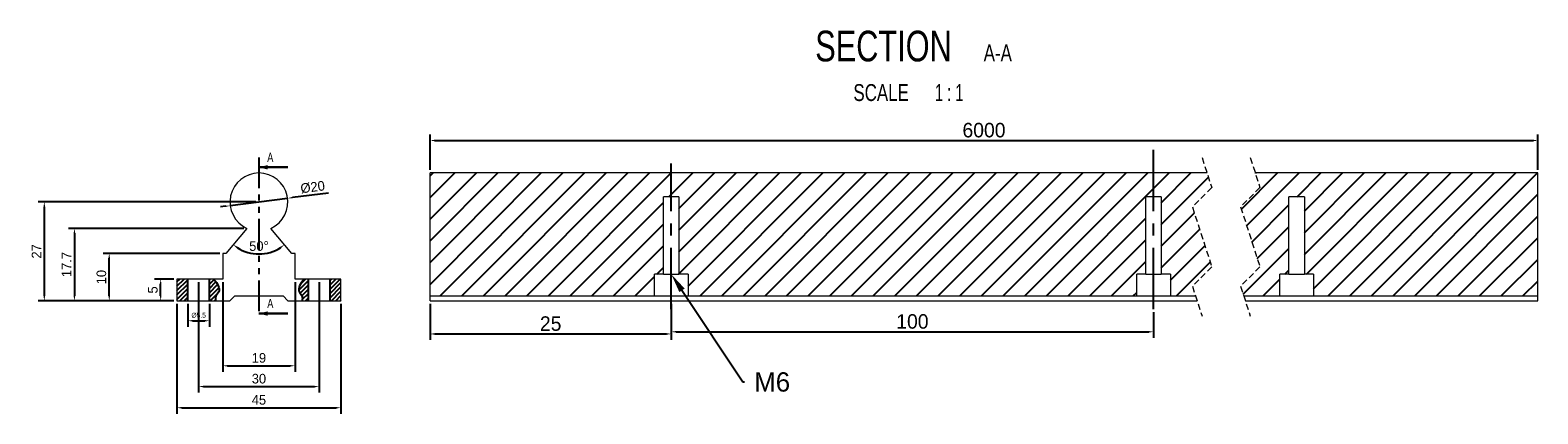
# Model space of a CAD drawing. Header units: millimetres. Extents: x 22 to 335, y 500 to 580.
import ezdxf
from ezdxf import colors
from ezdxf.entities.mleader import LeaderData, LeaderLine
from ezdxf.math import Vec2, Vec3

# ---------------------------------------------------------------- set-up
doc = ezdxf.new("R2010")
doc.units = ezdxf.units.MM
doc.header["$PDSIZE"] = -1
for name, pattern in [('CENTERX2', [20.32, 12.7, -2.54, 2.54, -2.54]), ('HIDDEN', [1.905, 1.27, -0.635]), ('PHANTOM', [12.7, 6.35, -1.27, 1.27, -1.27, 1.27, -1.27])]:
    doc.linetypes.add(name, pattern=pattern)
doc.styles.add('SLDTEXTSTYLE0', font='TXT', dxfattribs={"width": 0.75})
doc.styles.add('SLDTEXTSTYLE3', font='TXT', dxfattribs={"width": 0.65})
doc.dimstyles.new('ISO-25', dxfattribs={"dimtxt": 2.5, "dimasz": 2.5, "dimexe": 1.25, "dimexo": 0.625, "dimtad": 1, "dimtxsty": 'Standard', "dimcen": 2.5, "dimadec": 0, "dimazin": 0, "dimtfac": 1, "dimtmove": 0, "dimatfit": 3, "dimfxl": 1, "dimarcsym": 0})

# ---------------------------------------------------------------- blocks, each defined once
blk = doc.blocks.new('SW_BROKEN_VIEW_1')
at = {"color": 0, "linetype": 'CENTERX2'}
for p, q in [((100, 0), (100, 33.71)), ((0, 0), (0, 30.2))]:
    blk.add_line(p, q, dxfattribs=at)
blk = doc.blocks.new('SW_NOTE_2')
at = {"color": 0, "linetype": 'Continuous', "lineweight": 0, "attachment_point": 2}
for s, insert, char_height, style in [('SECTION', (17.36, 8.19), 6.35, 'SLDTEXTSTYLE0'), ('A-A', (41.06, 5.35), 3.5, 'SLDTEXTSTYLE0'), ('SCALE', (16.87, -2.86), 3.5, 'SLDTEXTSTYLE0'), ('1 : 1', (30.98, -2.86), 3.5, 'SLDTEXTSTYLE3')]:
    blk.add_mtext(s, dxfattribs=dict(at, insert=insert, char_height=char_height, style=style))
blk = doc.blocks.new('*D34')
at = {"color": 0, "lineweight": -2, "transparency": 16777216}
for p, q in [((52.53, 523.06), (52.53, 500.3)), ((86.53, 523.06), (86.53, 500.3)), ((53.53, 501.55), (85.53, 501.55))]:
    blk.add_line(p, q, dxfattribs=at)
at = {"color": 0, "transparency": 16777216}
for points in [[(53.53, 501.72), (53.53, 501.38), (52.53, 501.55)], [(85.53, 501.72), (85.53, 501.38), (86.53, 501.55)]]:
    blk.add_solid(points, dxfattribs=at)
at = {"layer": 'Defpoints', "color": 0, "transparency": 16777216}
for p in [(52.53, 523.69), (86.53, 523.69), (86.53, 501.55)]:
    blk.add_point(p, dxfattribs=at)
at = {"color": 0, "transparency": 16777216, "insert": (69.53, 503.17), "char_height": 2, "attachment_point": 5}
blk.add_mtext('45', dxfattribs=at)
blk = doc.blocks.new('*D35')
at = {"color": 0, "lineweight": -2, "transparency": 16777216}
for p, q in [((62.03, 527.56), (62.03, 508.99)), ((77.03, 527.56), (77.03, 508.99)), ((63.03, 510.24), (76.03, 510.24))]:
    blk.add_line(p, q, dxfattribs=at)
at = {"color": 0, "transparency": 16777216}
for points in [[(63.03, 510.4), (63.03, 510.07), (62.03, 510.24)], [(76.03, 510.4), (76.03, 510.07), (77.03, 510.24)]]:
    blk.add_solid(points, dxfattribs=at)
at = {"layer": 'Defpoints', "color": 0, "transparency": 16777216}
for p in [(62.03, 528.19), (77.03, 528.19), (77.03, 510.24)]:
    blk.add_point(p, dxfattribs=at)
at = {"color": 0, "transparency": 16777216, "insert": (69.53, 511.86), "char_height": 2, "attachment_point": 5}
blk.add_mtext('19', dxfattribs=at)
blk = doc.blocks.new('*D36')
at = {"color": 0, "lineweight": -2, "transparency": 16777216}
for p, q in [((63.58, 543.39), (75.48, 544.91)), ((83.97, 546), (76.47, 545.04)), ((62.59, 543.26), (61.59, 543.13))]:
    blk.add_line(p, q, dxfattribs=at)
at = {"color": 0, "transparency": 16777216}
for points in [[(76.45, 545.2), (76.49, 544.87), (75.48, 544.91)], [(62.56, 543.42), (62.61, 543.09), (63.58, 543.39)]]:
    blk.add_solid(points, dxfattribs=at)
at = {"layer": 'Defpoints', "color": 0, "transparency": 16777216}
for p in [(75.48, 544.91), (63.58, 543.39)]:
    blk.add_point(p, dxfattribs=at)
at = {"color": 0, "transparency": 16777216, "insert": (80.67, 547.21), "char_height": 2, "attachment_point": 5, "rotation": 7.3039}
blk.add_mtext('%%C20', dxfattribs=at)
blk = doc.blocks.new('*D37')
at = {"color": 0, "lineweight": -2, "transparency": 16777216}
for p, q in [((51.9, 528.19), (47.9, 528.19)), ((49.15, 524.69), (49.15, 527.19)), ((51.9, 523.69), (47.9, 523.69))]:
    blk.add_line(p, q, dxfattribs=at)
at = {"color": 0, "transparency": 16777216}
for points in [[(48.99, 527.19), (49.32, 527.19), (49.15, 528.19)], [(48.99, 524.69), (49.32, 524.69), (49.15, 523.69)]]:
    blk.add_solid(points, dxfattribs=at)
at = {"layer": 'Defpoints', "color": 0, "transparency": 16777216}
for p in [(49.15, 528.19), (52.53, 528.19), (52.53, 523.69)]:
    blk.add_point(p, dxfattribs=at)
at = {"color": 0, "transparency": 16777216, "insert": (47.53, 525.94), "char_height": 2, "attachment_point": 5, "rotation": 90}
blk.add_mtext('5', dxfattribs=at)
blk = doc.blocks.new('*D38')
at = {"color": 0, "lineweight": -2, "transparency": 16777216}
for p, q in [((61.4, 533.49), (37.24, 533.49)), ((38.49, 524.69), (38.49, 532.49)), ((51.9, 523.69), (37.24, 523.69))]:
    blk.add_line(p, q, dxfattribs=at)
at = {"color": 0, "transparency": 16777216}
for points in [[(38.32, 532.49), (38.66, 532.49), (38.49, 533.49)], [(38.32, 524.69), (38.66, 524.69), (38.49, 523.69)]]:
    blk.add_solid(points, dxfattribs=at)
at = {"layer": 'Defpoints', "color": 0, "transparency": 16777216}
for p in [(38.49, 533.49), (62.03, 533.49), (52.53, 523.69)]:
    blk.add_point(p, dxfattribs=at)
at = {"color": 0, "transparency": 16777216, "insert": (36.87, 528.59), "char_height": 2, "attachment_point": 5, "rotation": 90}
blk.add_mtext('10', dxfattribs=at)
blk = doc.blocks.new('*D39')
at = {"color": 0, "lineweight": -2, "transparency": 16777216}
for p, q in [((66.42, 538.69), (30.02, 538.69)), ((31.27, 537.69), (31.27, 524.69)), ((51.9, 523.69), (30.02, 523.69))]:
    blk.add_line(p, q, dxfattribs=at)
at = {"color": 0, "transparency": 16777216}
for points in [[(31.11, 537.69), (31.44, 537.69), (31.27, 538.69)], [(31.11, 524.69), (31.44, 524.69), (31.27, 523.69)]]:
    blk.add_solid(points, dxfattribs=at)
at = {"layer": 'Defpoints', "color": 0, "transparency": 16777216}
for p in [(67.04, 538.69), (31.27, 523.69), (52.53, 523.69)]:
    blk.add_point(p, dxfattribs=at)
at = {"color": 0, "transparency": 16777216, "insert": (29.65, 531.19), "char_height": 2, "attachment_point": 5, "rotation": 90}
blk.add_mtext('17.7', dxfattribs=at)
blk = doc.blocks.new('*D40')
at = {"color": 0, "lineweight": -2, "transparency": 16777216}
for p, q in [((105.02, 523.06), (105.02, 515.58)), ((155.02, 523.06), (155.02, 515.58)), ((106.02, 516.83), (154.02, 516.83))]:
    blk.add_line(p, q, dxfattribs=at)
at = {"color": 0, "transparency": 16777216}
for points in [[(106.02, 517), (106.02, 516.66), (105.02, 516.83)], [(154.02, 517), (154.02, 516.66), (155.02, 516.83)]]:
    blk.add_solid(points, dxfattribs=at)
at = {"layer": 'Defpoints', "color": 0, "transparency": 16777216}
for p in [(105.02, 523.69), (155.02, 523.69), (155.02, 516.83)]:
    blk.add_point(p, dxfattribs=at)
at = {"color": 0, "transparency": 16777216, "insert": (130.02, 518.95), "char_height": 3, "attachment_point": 5}
blk.add_mtext('25', dxfattribs=at)
blk = doc.blocks.new('*D41')
at = {"color": 0, "lineweight": -2, "transparency": 16777216}
for p, q in [((155.02, 523.06), (155.02, 516.02)), ((255.02, 521.31), (255.02, 516.02)), ((156.02, 517.27), (254.02, 517.27))]:
    blk.add_line(p, q, dxfattribs=at)
at = {"color": 0, "transparency": 16777216}
for points in [[(156.02, 517.44), (156.02, 517.11), (155.02, 517.27)], [(254.02, 517.44), (254.02, 517.11), (255.02, 517.27)]]:
    blk.add_solid(points, dxfattribs=at)
at = {"layer": 'Defpoints', "color": 0, "transparency": 16777216}
for p in [(155.02, 523.69), (255.02, 521.94), (255.02, 517.27)]:
    blk.add_point(p, dxfattribs=at)
at = {"color": 0, "transparency": 16777216, "insert": (205.02, 519.4), "char_height": 3, "attachment_point": 5}
blk.add_mtext('100', dxfattribs=at)
blk = doc.blocks.new('*D42')
at = {"color": 0, "lineweight": -2, "transparency": 16777216}
for p, q in [((105.02, 550.77), (105.02, 558.12)), ((106.02, 556.87), (333.7, 556.87)), ((334.7, 550.77), (334.7, 558.12))]:
    blk.add_line(p, q, dxfattribs=at)
at = {"color": 0, "transparency": 16777216}
for points in [[(106.02, 557.04), (106.02, 556.7), (105.02, 556.87)], [(333.7, 557.04), (333.7, 556.7), (334.7, 556.87)]]:
    blk.add_solid(points, dxfattribs=at)
at = {"layer": 'Defpoints', "color": 0, "transparency": 16777216}
for p in [(334.7, 556.87), (105.02, 550.15), (334.7, 550.15)]:
    blk.add_point(p, dxfattribs=at)
at = {"color": 0, "transparency": 16777216, "insert": (219.86, 559), "char_height": 3, "attachment_point": 5}
blk.add_mtext('6000', dxfattribs=at)
blk = doc.blocks.new('*D43')
at = {"color": 0, "lineweight": -2, "transparency": 16777216}
for p, q in [((57.03, 527.56), (57.03, 504.68)), ((82.03, 527.56), (82.03, 504.68)), ((58.03, 505.93), (81.03, 505.93))]:
    blk.add_line(p, q, dxfattribs=at)
at = {"color": 0, "transparency": 16777216}
for points in [[(58.03, 506.1), (58.03, 505.77), (57.03, 505.93)], [(81.03, 506.1), (81.03, 505.77), (82.03, 505.93)]]:
    blk.add_solid(points, dxfattribs=at)
at = {"layer": 'Defpoints', "color": 0, "transparency": 16777216}
for p in [(57.03, 528.19), (82.03, 528.19), (82.03, 505.93)]:
    blk.add_point(p, dxfattribs=at)
at = {"color": 0, "transparency": 16777216, "insert": (69.53, 507.56), "char_height": 2, "attachment_point": 5}
blk.add_mtext('30', dxfattribs=at)
blk = doc.blocks.new('*D44')
at = {"color": 0, "lineweight": -2, "transparency": 16777216}
for p, q in [((54.78, 523.06), (54.78, 518.31)), ((59.28, 523.06), (59.28, 518.31)), ((55.78, 519.56), (58.28, 519.56))]:
    blk.add_line(p, q, dxfattribs=at)
at = {"color": 0, "transparency": 16777216}
for points in [[(55.78, 519.73), (55.78, 519.39), (54.78, 519.56)], [(58.28, 519.73), (58.28, 519.39), (59.28, 519.56)]]:
    blk.add_solid(points, dxfattribs=at)
at = {"layer": 'Defpoints', "color": 0, "transparency": 16777216}
for p in [(54.78, 523.69), (59.28, 523.69), (59.28, 519.56)]:
    blk.add_point(p, dxfattribs=at)
at = {"color": 0, "transparency": 16777216, "insert": (57.03, 520.69), "char_height": 1, "attachment_point": 5}
blk.add_mtext('%%C5.5', dxfattribs=at)
blk = doc.blocks.new('*D45')
at = {"color": 0, "lineweight": -2, "transparency": 16777216}
for p, q in [((68.9, 544.15), (23.78, 544.15)), ((25.03, 543.15), (25.03, 524.69)), ((51.9, 523.69), (23.78, 523.69))]:
    blk.add_line(p, q, dxfattribs=at)
at = {"color": 0, "transparency": 16777216}
for points in [[(24.86, 543.15), (25.2, 543.15), (25.03, 544.15)], [(24.86, 524.69), (25.2, 524.69), (25.03, 523.69)]]:
    blk.add_solid(points, dxfattribs=at)
at = {"layer": 'Defpoints', "color": 0, "transparency": 16777216}
for p in [(69.53, 544.15), (25.03, 523.69), (52.53, 523.69)]:
    blk.add_point(p, dxfattribs=at)
at = {"color": 0, "transparency": 16777216, "insert": (23.41, 533.92), "char_height": 2, "attachment_point": 5, "rotation": 90}
blk.add_mtext('27', dxfattribs=at)
blk = doc.blocks.new('*D46')
at = {"color": 0, "lineweight": -2, "transparency": 16777216}
blk.add_arc((69.53, 541.65), 8.27, 236.9346, 303.0654, dxfattribs=at)
at = {"color": 0, "transparency": 16777216}
for points in [[(64.92, 534.59), (65.12, 534.86), (64.21, 535.32)], [(73.94, 534.86), (74.14, 534.59), (74.84, 535.32)]]:
    blk.add_solid(points, dxfattribs=at)
at = {"layer": 'Defpoints', "color": 0, "transparency": 16777216}
for p in [(67.04, 538.69), (72.02, 538.69), (62.68, 533.49), (67.62, 533.61), (76.38, 533.49)]:
    blk.add_point(p, dxfattribs=at)
at = {"color": 0, "transparency": 16777216, "insert": (69.53, 535.01), "char_height": 2, "attachment_point": 5}
blk.add_mtext('50%%D', dxfattribs=at)

msp = doc.modelspace()

# ---------------------------------------------------------------- hatches: boundary and pattern name
h = msp.add_hatch()
h.set_pattern_fill('ANSI31', color=256)
h.paths.add_polyline_path([(153.424, 545.188), (155.024, 545.188), (155.024, 550.148), (105.024, 550.148), (105.024, 524.688), (151.524, 524.688), (151.524, 529.188), (153.424, 529.188)])
h.paths.add_polyline_path([(253.424, 545.188), (255.024, 545.188), (255.024, 550.148), (155.024, 550.148), (155.024, 545.188), (156.624, 545.188), (156.624, 529.188), (158.524, 529.188), (158.524, 524.688), (251.524, 524.688), (251.524, 529.188), (253.424, 529.188)])
h.paths.add_polyline_path([(334.697, 550.148), (276.103, 550.148), (277.079, 547.121), (273.079, 543.121), (277.079, 530.716), (273.079, 526.716), (273.733, 524.688), (281.197, 524.688), (281.197, 529.188), (283.097, 529.188), (283.097, 545.188), (286.297, 545.188), (286.297, 529.188), (288.197, 529.188), (288.197, 524.688), (334.697, 524.688)])
h.paths.add_polyline_path([(263.079, 543.121), (267.079, 547.121), (266.103, 550.148), (255.024, 550.148), (255.024, 545.188), (256.624, 545.188), (256.624, 529.188), (258.524, 529.188), (258.524, 524.688), (263.733, 524.688), (263.079, 526.716), (267.079, 530.716)])
h = msp.add_hatch()
h.set_pattern_fill('ANSI31', color=256, scale=0.2)
h.paths.add_polyline_path([(54.779, 528.188), (52.529, 528.188), (52.529, 523.688), (54.779, 523.688)])
edge = h.paths.add_edge_path()
edge.add_spline(control_points=[(60.589, 523.688), (60.514, 524.005), (60.437, 524.699), (61.815, 525.916), (60.888, 527.219), (60.199, 528.188)], knot_values=[0, 0, 0, 0, 0.9442724, 1.9404329, 4.8256074, 4.8256074, 4.8256074, 4.8256074], degree=3, periodic=0)
edge.add_line((60.199, 528.188), (59.279, 528.188))
edge.add_line((59.279, 528.188), (59.279, 523.688))
edge.add_line((59.279, 523.688), (60.589, 523.688))
edge = h.paths.add_edge_path()
edge.add_line((79.779, 528.188), (78.858, 528.188))
edge.add_spline(control_points=[(78.858, 528.188), (78.17, 527.219), (77.243, 525.916), (78.621, 524.699), (78.543, 524.005), (78.469, 523.688)], knot_values=[0, 0, 0, 0, 2.8851745, 3.881335, 4.8256074, 4.8256074, 4.8256074, 4.8256074], degree=3, periodic=0)
edge.add_line((78.469, 523.688), (79.779, 523.688))
edge.add_line((79.779, 523.688), (79.779, 528.188))
h.paths.add_polyline_path([(86.529, 528.188), (84.279, 528.188), (84.279, 523.688), (86.529, 523.688)])

# ---------------------------------------------------------------- linework, layer by layer
at = {"color": 7, "linetype": 'PHANTOM'}
msp.add_line((69.529, 553.324), (69.529, 520.513), dxfattribs=at)
at = {"color": 7, "linetype": 'HIDDEN', "lineweight": 0}
for p, q in [((265.079, 553.323), (267.079, 547.121)), ((275.079, 553.323), (277.079, 547.121)), ((267.079, 547.121), (263.079, 543.121)), ((277.079, 547.121), (273.079, 543.121)), ((263.079, 543.121), (267.079, 530.716)), ((273.079, 543.121), (277.079, 530.716)), ((267.079, 530.716), (263.079, 526.716)), ((277.079, 530.716), (273.079, 526.716)), ((263.079, 526.716), (265.079, 520.513)), ((273.079, 526.716), (275.079, 520.513))]:
    msp.add_line(p, q, dxfattribs=at)
at = {"color": 7, "linetype": 'Continuous', "lineweight": 30}
for p, q in [((75.529, 551.324), (69.529, 551.324)), ((75.529, 521.055), (69.529, 521.055))]:
    msp.add_line(p, q, dxfattribs=at)
at = {"color": 7, "linetype": 'Continuous', "lineweight": 15}
for p, q in [((67.544, 549.81), (67.577, 549.716)), ((105.024, 524.688), (105.024, 550.148)), ((266.103, 550.148), (105.024, 550.148)), ((334.697, 550.148), (276.103, 550.148)), ((334.697, 524.688), (334.697, 550.148)), ((156.624, 545.188), (153.424, 545.188)), ((153.424, 529.188), (153.424, 545.188)), ((156.624, 545.188), (156.624, 529.188)), ((256.624, 545.188), (253.424, 545.188)), ((253.424, 529.188), (253.424, 545.188)), ((256.624, 545.188), (256.624, 529.188)), ((286.297, 545.188), (283.097, 545.188)), ((283.097, 529.188), (283.097, 545.188)), ((286.297, 545.188), (286.297, 529.188)), ((67.041, 538.688), (62.678, 533.488)), ((76.38, 533.488), (72.017, 538.688)), ((62.678, 533.488), (62.029, 533.488)), ((62.029, 533.488), (62.029, 528.188)), ((77.029, 533.488), (76.38, 533.488)), ((77.029, 528.188), (77.029, 533.488)), ((153.424, 529.188), (151.524, 529.188)), ((151.524, 524.688), (151.524, 529.188)), ((153.424, 529.188), (156.624, 529.188)), ((158.524, 529.188), (156.624, 529.188)), ((158.524, 529.188), (158.524, 524.688)), ((253.424, 529.188), (251.524, 529.188)), ((251.524, 524.688), (251.524, 529.188)), ((253.424, 529.188), (256.624, 529.188)), ((258.524, 529.188), (256.624, 529.188)), ((258.524, 529.188), (258.524, 524.688)), ((283.097, 529.188), (281.197, 529.188)), ((281.197, 524.688), (281.197, 529.188)), ((283.097, 529.188), (286.297, 529.188)), ((288.197, 529.188), (286.297, 529.188)), ((288.197, 529.188), (288.197, 524.688)), ((52.529, 528.188), (52.529, 523.688)), ((62.029, 528.188), (52.529, 528.188)), ((86.529, 528.188), (77.029, 528.188)), ((86.529, 523.688), (86.529, 528.188)), ((52.529, 523.688), (63.529, 523.688)), ((63.529, 523.688), (64.529, 524.688)), ((64.529, 524.688), (74.529, 524.688)), ((74.529, 524.688), (75.529, 523.688)), ((75.529, 523.688), (86.529, 523.688)), ((105.024, 524.688), (151.524, 524.688)), ((105.024, 523.688), (105.024, 524.688)), ((105.024, 523.688), (264.055, 523.688)), ((151.524, 524.688), (158.524, 524.688)), ((158.524, 524.688), (251.524, 524.688)), ((251.524, 524.688), (258.524, 524.688)), ((258.524, 524.688), (263.733, 524.688)), ((273.733, 524.688), (281.197, 524.688)), ((274.055, 523.688), (334.697, 523.688)), ((281.197, 524.688), (288.197, 524.688)), ((288.197, 524.688), (334.697, 524.688)), ((334.697, 523.688), (334.697, 524.688))]:
    msp.add_line(p, q, dxfattribs=at)
for p, q in [((54.779, 523.688), (54.779, 528.188)), ((59.279, 523.688), (59.279, 528.188)), ((79.779, 523.688), (79.779, 528.188)), ((84.279, 523.688), (84.279, 528.188))]:
    msp.add_line(p, q)
msp.add_arc((69.529, 544.148), 6, 294.49465, 245.50535, dxfattribs=at)
for points in [[(60.199, 528.188), (60.888, 527.219), (61.815, 525.916), (60.437, 524.699), (60.514, 524.005), (60.589, 523.688)], [(78.858, 528.188), (78.17, 527.219), (77.243, 525.916), (78.621, 524.699), (78.543, 524.005), (78.469, 523.688)]]:
    msp.add_open_spline(points, degree=3, knots=[0, 0, 0, 0, 2.8851745, 3.881335, 4.8256074, 4.8256074, 4.8256074, 4.8256074])
at = {"color": 7, "linetype": 'Continuous', "lineweight": 30}
for points in [[(69.529, 551.324), (71.329, 550.874), (71.329, 551.774)], [(69.529, 521.055), (71.329, 520.605), (71.329, 521.505)]]:
    msp.add_solid(points, dxfattribs=at)

# ---------------------------------------------------------------- block references
at = {"color": 7, "linetype": 'Continuous', "lineweight": 0}
msp.add_blockref('SW_NOTE_2', (181.664, 571.406), dxfattribs=at)
at = {"color": 7, "linetype": 'Continuous'}
msp.add_blockref('SW_BROKEN_VIEW_1', (155.024, 521.94), dxfattribs=at)

# ---------------------------------------------------------------- texts
at = {"color": 7, "linetype": 'Continuous', "char_height": 1.905, "attachment_point": 1, "style": 'SLDTEXTSTYLE0'}
for insert in [(71.25, 554.35), (71.25, 524.081)]:
    msp.add_mtext('A', dxfattribs=dict(at, insert=insert))

# ---------------------------------------------------------------- dimensions: what is measured, and where the dimension line sits
for base, p1, p2, text, override, picture, middle in [((334.697, 556.871), (105.024, 550.148), (334.697, 550.148), '6000', {"dimtxt": 3, "dimasz": 1}, '*D42', (219.86, 558.996)), ((82.029, 505.933), (57.029, 528.188), (82.029, 528.188), '30', {"dimtxt": 2, "dimasz": 1}, '*D43', (69.529, 507.558)), ((77.029, 510.237), (62.029, 528.188), (77.029, 528.188), '19', {"dimtxt": 2, "dimasz": 1}, '*D35', (69.529, 511.862)), ((86.529, 501.548), (52.529, 523.688), (86.529, 523.688), '45', {"dimtxt": 2, "dimasz": 1}, '*D34', (69.529, 503.173)), ((59.279, 519.56), (54.779, 523.688), (59.279, 523.688), '%%C5.5', {"dimtxt": 1, "dimasz": 1}, '*D44', (57.029, 520.685)), ((155.024, 516.83), (105.024, 523.688), (155.024, 523.688), '25', {"dimtxt": 3, "dimasz": 1}, '*D40', (130.024, 518.955))]:
    dim = msp.add_linear_dim(base=base, p1=p1, p2=p2, text=text, dimstyle='ISO-25', override=override)
    dim.commit()
    dim.dimension.update_dxf_attribs({"geometry": picture, "text_midpoint": middle})
dim = msp.add_diameter_dim_2p(p1=(63.578, 543.385), p2=(75.48, 544.911), text='%%C20', dimstyle='ISO-25', override={"dimtxt": 2, "dimasz": 1})
dim.commit()
dim.dimension.update_dxf_attribs({"geometry": '*D36', "text_midpoint": (80.872, 545.602), "dimtype": 163})
for base, p1, p2, text, picture, middle in [((25.031, 523.688), (69.529, 544.148), (52.529, 523.688), '27', '*D45', (23.406, 533.918)), ((31.272, 523.688), (67.041, 538.688), (52.529, 523.688), '17.7', '*D39', (29.647, 531.188)), ((38.491, 533.488), (52.529, 523.688), (62.029, 533.488), '10', '*D38', (36.866, 528.588)), ((49.153, 528.188), (52.529, 523.688), (52.529, 528.188), '5', '*D37', (47.528, 525.938))]:
    dim = msp.add_linear_dim(base=base, p1=p1, p2=p2, angle=90, text=text, dimstyle='ISO-25', override={"dimtxt": 2, "dimasz": 1})
    dim.commit()
    dim.dimension.update_dxf_attribs({"geometry": picture, "text_midpoint": middle})
dim = msp.add_angular_dim_2l(base=(67.622, 533.608), line1=((76.38, 533.488), (72.017, 538.688)), line2=((67.041, 538.688), (62.678, 533.488)), text='50%%D', dimstyle='ISO-25', override={"dimtxt": 2, "dimasz": 1})
dim.commit()
dim.dimension.update_dxf_attribs({"geometry": '*D46', "text_midpoint": (69.529, 535.01)})
dim = msp.add_linear_dim(base=(255.024, 517.274), p1=(155.024, 523.688), p2=(255.024, 521.94), dimstyle='ISO-25', override={"dimtxt": 3, "dimasz": 1})
dim.commit()
dim.dimension.update_dxf_attribs({"geometry": '*D41', "text_midpoint": (205.024, 519.399)})

# ---------------------------------------------------------------- leaders
ml = msp.add_multileader_mtext('Standard')
ml.set_content('M6', color=256)
ml.set_leader_properties()
ml.build(insert=Vec2(0, 0))
ml.multileader.update_dxf_attribs({"text_right_attachment_type": 6, "dogleg_length": 0.36})
ctx = ml.context
ctx.base_point, ctx.plane_origin = Vec3(170.233, 506.895), Vec3(155.024, 529.188)
ctx.right_attachment = 6
notes = []
notes.append((ctx, [(0, (1, 1, 0), (169.873, 506.895), (1, 0), 0.36, [(0, [(155.024, 529.188)], 0, [])])]))
ctx.mtext.insert, ctx.mtext.flow_direction = Vec3(172.233, 508.895), 5
for ctx, leaders in notes:
    for number, flags, end, landing, length, lines in leaders:
        leader = LeaderData()
        leader.index, (leader.has_last_leader_line, leader.has_dogleg_vector, leader.attachment_direction) = number, flags
        leader.last_leader_point, leader.dogleg_vector, leader.dogleg_length = Vec3(end), Vec3(landing), length
        for number, points, colour, breaks in lines:
            line = LeaderLine()
            line.index, line.vertices, line.color, line.breaks = number, Vec3.list(points), colors.encode_raw_color(colour), breaks
            leader.lines.append(line)
        ctx.leaders.append(leader)

doc.saveas('drawing.dxf')
